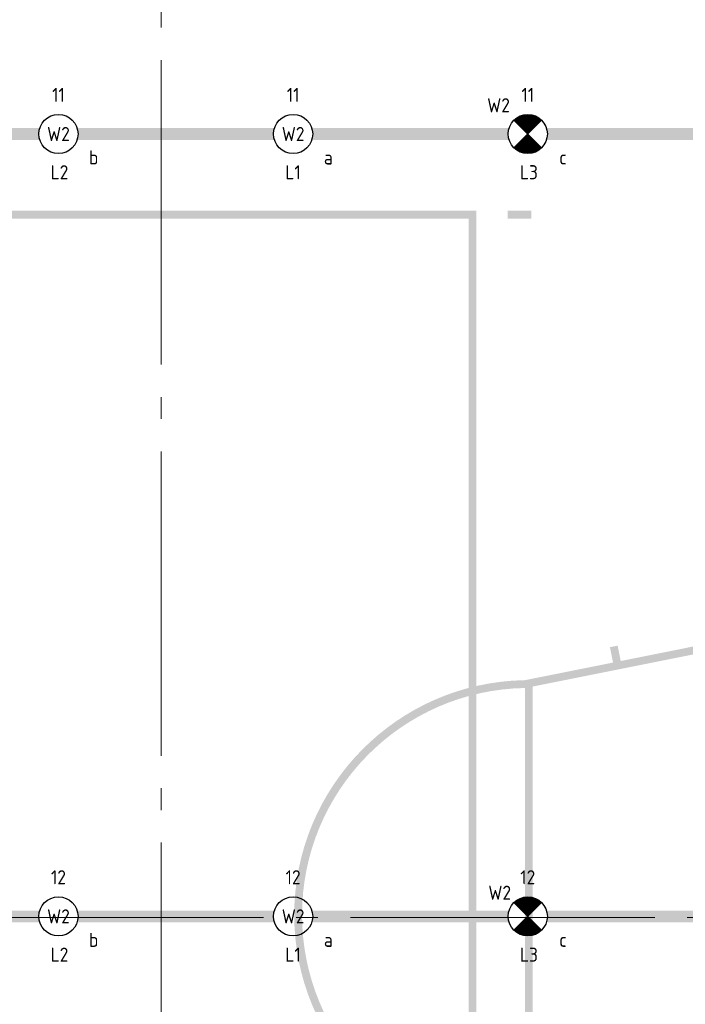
# Model space of a CAD drawing. Header units: millimetres. Extents: x -38031 to 123247, y -16330 to 129979.
# Tile 7 of 235: x -12615 to -8360, y 4885 to 11178. Entities that reach past the tile are written whole.
import ezdxf
from ezdxf.enums import TextEntityAlignment as Align

# ---------------------------------------------------------------- set-up
doc = ezdxf.new("R2010")
doc.units = ezdxf.units.MM
doc.header["$LTSCALE"] = 50
doc.linetypes.add('STYLE_11', pattern=[5, 3.88885498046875, -0.416717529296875, 0.2777862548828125, -0.4166412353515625])
for name, color, linetype in [('AL$1A---_ALGEMEEN', 8, 'Continuous'), ('AM$1A---_ARCERING', 8, 'Continuous'), ('BOUWKUNDIG', 8, 'Continuous'), ('EL6311--NV', 7, 'Continuous')]:
    doc.layers.add(name, color=color, linetype=linetype)
doc.layers.add('Armaturen levering door W-aannemer', color=3, linetype='Continuous', plot=False)
doc.layers.add('Armaturen levering door W-aannemer--NV', color=7, linetype='Continuous', plot=False)
doc.layers.add('stramien', color=1, linetype='STYLE_11', lineweight=15)
doc.styles.add('BURO-018', font='iso.shx', dxfattribs={"height": 90})

# ---------------------------------------------------------------- blocks, each defined once
blk = doc.blocks.new('1115B6LL1500')
at = {"color": 0, "linetype": 'Continuous'}
blk.add_circle((0, 0), 2.5, dxfattribs=at)
at = {"color": 0}
for points in [[(-2.5, 0.75), (-15, 0.75), (-2.5, -0.75), (-15, -0.75)], [(2.5, 0.75), (15, 0.75), (2.5, -0.75), (15, -0.75)]]:
    blk.add_solid(points, dxfattribs=at)
at = {"color": 0, "linetype": 'Continuous', "style": 'BURO-018'}
for tag, p in [('E_GKAST', (0, 8)), ('E_GROEP', (0, 5)), ('E_SGROEP', (4.5, 5)), ('E_ARMCODE', (0, 0)), ('E_SLET', (4.5, -3))]:
    blk.add_attdef(tag, text='', height=1.8, dxfattribs=at).set_placement(p, align=Align.MIDDLE)
blk = doc.blocks.new('E00018')
at = {"color": 0, "linetype": 'Continuous'}
for p, q in [((-1.767766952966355, -1.767766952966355), (1.767766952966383, 1.767766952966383)), ((1.767766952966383, -1.767766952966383), (-1.767766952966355, 1.767766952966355))]:
    blk.add_line(p, q, dxfattribs=at)
at = {"color": 0, "linetype": 'Continuous', "const_width": 2.5}
for points in [[(-0.8838834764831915, 0.8838834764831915, -0.1989123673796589), (0, 1.25, -0.1989123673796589), (0.8838834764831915, 0.8838834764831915, -1)], [(-0.8838834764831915, -0.8838834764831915, 0.1989123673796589), (0, -1.25, 0.1989123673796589), (0.8838834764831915, -0.8838834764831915, 1)]]:
    blk.add_lwpolyline(points, format="xyb", dxfattribs=at)
blk = doc.blocks.new('1115B6LL1500-NO1')
at = {"color": 0, "linetype": 'Continuous'}
blk.add_circle((0, 0), 2.5, dxfattribs=at)
at = {"color": 0}
for points in [[(-2.5, 0.75), (-15, 0.75), (-2.5, -0.75), (-15, -0.75)], [(2.5, 0.75), (15, 0.75), (2.5, -0.75), (15, -0.75)]]:
    blk.add_solid(points, dxfattribs=at)
at = {"color": 0, "zscale": 100}
blk.add_blockref('E00018', (0, 0), dxfattribs=at)
at = {"color": 0, "linetype": 'Continuous', "style": 'BURO-018'}
for tag, p in [('E_GKAST', (0, 8)), ('E_GROEP', (0, 5)), ('E_SGROEP', (4.5, 5)), ('E_ARMCODE', (0, 0)), ('E_SLET', (4.5, -3))]:
    blk.add_attdef(tag, text='', height=1.8, dxfattribs=at).set_placement(p, align=Align.MIDDLE)
blk = doc.blocks.new('Group-17')
at = {"layer": 'AM$1A---_ARCERING', "linetype": 'Continuous', "lineweight": 0}
h = blk.add_hatch(color=256, dxfattribs=at)
h.paths.add_polyline_path([(-66056, -18618.00000000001), (-84056, -18618.00000000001), (-84056, -27618.00000000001), (-66056, -27618.00000000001)])
h.paths.add_polyline_path([(-72056, -27568.00000000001), (-72056, -18668.00000000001), (-66106, -18668.00000000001), (-66106, -27568.00000000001)])
h.paths.add_polyline_path([(-75031, -18668.00000000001), (-72106, -18668.00000000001), (-72106, -27568.00000000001), (-75031, -27568.00000000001)])
h.paths.add_polyline_path([(-75081, -18668.00000000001), (-75081, -27568.00000000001), (-78006, -27568.00000000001), (-78006, -18668.00000000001)])
h.paths.add_polyline_path([(-78056, -18668.00000000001), (-78056, -27568.00000000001), (-84006, -27568.00000000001), (-84006, -18668.00000000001)])
h = blk.add_hatch(color=256, dxfattribs=at)
edge = h.paths.add_edge_path()
edge.add_line((-65746, -21618.20834780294), (-65183.09199784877, -21505.60329124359))
edge.add_line((-65183.09199784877, -21505.60329124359), (-65202.70754019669, -21407.5460095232))
edge.add_line((-65202.70754019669, -21407.5460095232), (-65153.67889933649, -21397.73823834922))
edge.add_line((-65153.67889933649, -21397.73823834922), (-65134.06335698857, -21495.79552006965))
edge.add_line((-65134.06335698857, -21495.79552006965), (-64300.57646236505, -21329.06341011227))
edge.add_line((-64300.57646236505, -21329.06341011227), (-64320.19200471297, -21231.00612839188))
edge.add_line((-64320.19200471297, -21231.00612839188), (-64271.16336385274, -21221.1983572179))
edge.add_line((-64271.16336385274, -21221.1983572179), (-64251.54782150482, -21319.25563893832))
edge.add_line((-64251.54782150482, -21319.25563893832), (-63418.0609268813, -21152.52352898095))
edge.add_line((-63418.0609268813, -21152.52352898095), (-63437.67646922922, -21054.46624726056))
edge.add_line((-63437.67646922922, -21054.46624726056), (-63045.44734234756, -20976.00407786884))
edge.add_line((-63045.44734234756, -20976.00407786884), (-63025.83179999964, -21074.06135958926))
edge.add_line((-63025.83179999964, -21074.06135958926), (-62192.34490537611, -20907.32924963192))
edge.add_line((-62192.34490537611, -20907.32924963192), (-62211.96044772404, -20809.2719679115))
edge.add_line((-62211.96044772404, -20809.2719679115), (-62162.93180686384, -20799.46419673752))
edge.add_line((-62162.93180686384, -20799.46419673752), (-62143.31626451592, -20897.52147845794))
edge.add_line((-62143.31626451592, -20897.52147845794), (-60746, -20618.00000000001))
edge.add_line((-60746, -20618.00000000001), (-60746, -20668.99060378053))
edge.add_line((-60746, -20668.99060378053), (-65696, -21659.19686810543))
edge.add_line((-65696, -21659.19686810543), (-65696, -24576.8031318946))
edge.add_line((-65696, -24576.8031318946), (-60746, -25567.0093962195))
edge.add_line((-60746, -25567.0093962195), (-60746, -25618.00000000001))
edge.add_line((-60746, -25618.00000000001), (-62143.31626451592, -25338.47852154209))
edge.add_line((-62143.31626451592, -25338.47852154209), (-62162.93180686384, -25436.53580326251))
edge.add_line((-62162.93180686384, -25436.53580326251), (-62211.96044772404, -25426.72803208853))
edge.add_line((-62211.96044772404, -25426.72803208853), (-62192.34490537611, -25328.67075036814))
edge.add_line((-62192.34490537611, -25328.67075036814), (-63025.83179999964, -25161.93864041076))
edge.add_line((-63025.83179999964, -25161.93864041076), (-63045.44734234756, -25259.99592213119))
edge.add_line((-63045.44734234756, -25259.99592213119), (-63437.67646922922, -25181.53375273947))
edge.add_line((-63437.67646922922, -25181.53375273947), (-63418.0609268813, -25083.47647101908))
edge.add_line((-63418.0609268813, -25083.47647101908), (-64251.54782150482, -24916.7443610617))
edge.add_line((-64251.54782150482, -24916.7443610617), (-64271.16336385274, -25014.80164278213))
edge.add_line((-64271.16336385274, -25014.80164278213), (-64320.19200471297, -25004.99387160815))
edge.add_line((-64320.19200471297, -25004.99387160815), (-64300.57646236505, -24906.93658988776))
edge.add_line((-64300.57646236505, -24906.93658988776), (-65134.06335698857, -24740.20447993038))
edge.add_line((-65134.06335698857, -24740.20447993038), (-65153.67889933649, -24838.26176165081))
edge.add_line((-65153.67889933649, -24838.26176165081), (-65202.70754019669, -24828.45399047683))
edge.add_line((-65202.70754019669, -24828.45399047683), (-65183.09199784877, -24730.39670875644))
edge.add_line((-65183.09199784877, -24730.39670875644), (-65746, -24617.79165219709))
edge.add_arc((-65720.99999999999, -23118.00000000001), 1500.000000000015, 180, 269.0450261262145, ccw=False)
edge.add_arc((-65720.99999999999, -23118.00000000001), 1500.000000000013, 90.95497387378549, 180, ccw=False)
edge.add_line((-65746, -21618.20834780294), (-65746, -21618.00000000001))
edge = h.paths.add_edge_path()
edge.add_arc((-65721, -23118.00000000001), 1450.000000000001, 90.9879072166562, 180.0000000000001)
edge.add_arc((-65721, -23118.00000000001), 1450, 180, 269.0120927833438)
edge.add_line((-65746, -24567.78446673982), (-65746, -21668.21553326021))
at = {"layer": 'AL$1A---_ALGEMEEN', "color": 0}
blk.add_solid([(-65706, -18668.00000000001), (-65856, -18668.00000000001), (-65706, -18618.00000000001), (-65856, -18618.00000000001)], dxfattribs=at)
blk = doc.blocks.new('Group-57')
at = {"layer": 'AM$1A---_ARCERING', "linetype": 'Continuous', "lineweight": 0}
h = blk.add_hatch(color=256, dxfattribs=at)
h.paths.add_polyline_path([(-66056, -18618.00000000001), (-84056, -18618.00000000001), (-84056, -27618.00000000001), (-66056, -27618.00000000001)])
h.paths.add_polyline_path([(-72056, -27568.00000000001), (-72056, -18668.00000000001), (-66106, -18668.00000000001), (-66106, -27568.00000000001)])
h.paths.add_polyline_path([(-75031, -18668.00000000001), (-72106, -18668.00000000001), (-72106, -27568.00000000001), (-75031, -27568.00000000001)])
h.paths.add_polyline_path([(-75081, -18668.00000000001), (-75081, -27568.00000000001), (-78006, -27568.00000000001), (-78006, -18668.00000000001)])
h.paths.add_polyline_path([(-78056, -18668.00000000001), (-78056, -27568.00000000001), (-84006, -27568.00000000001), (-84006, -18668.00000000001)])
h = blk.add_hatch(color=256, dxfattribs=at)
edge = h.paths.add_edge_path()
edge.add_line((-65746, -21618.20834780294), (-65183.09199784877, -21505.60329124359))
edge.add_line((-65183.09199784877, -21505.60329124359), (-65202.70754019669, -21407.5460095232))
edge.add_line((-65202.70754019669, -21407.5460095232), (-65153.67889933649, -21397.73823834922))
edge.add_line((-65153.67889933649, -21397.73823834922), (-65134.06335698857, -21495.79552006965))
edge.add_line((-65134.06335698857, -21495.79552006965), (-64300.57646236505, -21329.06341011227))
edge.add_line((-64300.57646236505, -21329.06341011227), (-64320.19200471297, -21231.00612839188))
edge.add_line((-64320.19200471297, -21231.00612839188), (-64271.16336385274, -21221.1983572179))
edge.add_line((-64271.16336385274, -21221.1983572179), (-64251.54782150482, -21319.25563893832))
edge.add_line((-64251.54782150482, -21319.25563893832), (-63418.0609268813, -21152.52352898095))
edge.add_line((-63418.0609268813, -21152.52352898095), (-63437.67646922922, -21054.46624726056))
edge.add_line((-63437.67646922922, -21054.46624726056), (-63045.44734234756, -20976.00407786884))
edge.add_line((-63045.44734234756, -20976.00407786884), (-63025.83179999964, -21074.06135958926))
edge.add_line((-63025.83179999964, -21074.06135958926), (-62192.34490537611, -20907.32924963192))
edge.add_line((-62192.34490537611, -20907.32924963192), (-62211.96044772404, -20809.2719679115))
edge.add_line((-62211.96044772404, -20809.2719679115), (-62162.93180686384, -20799.46419673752))
edge.add_line((-62162.93180686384, -20799.46419673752), (-62143.31626451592, -20897.52147845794))
edge.add_line((-62143.31626451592, -20897.52147845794), (-60746, -20618.00000000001))
edge.add_line((-60746, -20618.00000000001), (-60746, -20668.99060378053))
edge.add_line((-60746, -20668.99060378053), (-65696, -21659.19686810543))
edge.add_line((-65696, -21659.19686810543), (-65696, -24576.8031318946))
edge.add_line((-65696, -24576.8031318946), (-60746, -25567.0093962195))
edge.add_line((-60746, -25567.0093962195), (-60746, -25618.00000000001))
edge.add_line((-60746, -25618.00000000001), (-62143.31626451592, -25338.47852154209))
edge.add_line((-62143.31626451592, -25338.47852154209), (-62162.93180686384, -25436.53580326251))
edge.add_line((-62162.93180686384, -25436.53580326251), (-62211.96044772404, -25426.72803208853))
edge.add_line((-62211.96044772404, -25426.72803208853), (-62192.34490537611, -25328.67075036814))
edge.add_line((-62192.34490537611, -25328.67075036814), (-63025.83179999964, -25161.93864041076))
edge.add_line((-63025.83179999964, -25161.93864041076), (-63045.44734234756, -25259.99592213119))
edge.add_line((-63045.44734234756, -25259.99592213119), (-63437.67646922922, -25181.53375273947))
edge.add_line((-63437.67646922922, -25181.53375273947), (-63418.0609268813, -25083.47647101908))
edge.add_line((-63418.0609268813, -25083.47647101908), (-64251.54782150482, -24916.7443610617))
edge.add_line((-64251.54782150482, -24916.7443610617), (-64271.16336385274, -25014.80164278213))
edge.add_line((-64271.16336385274, -25014.80164278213), (-64320.19200471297, -25004.99387160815))
edge.add_line((-64320.19200471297, -25004.99387160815), (-64300.57646236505, -24906.93658988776))
edge.add_line((-64300.57646236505, -24906.93658988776), (-65134.06335698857, -24740.20447993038))
edge.add_line((-65134.06335698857, -24740.20447993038), (-65153.67889933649, -24838.26176165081))
edge.add_line((-65153.67889933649, -24838.26176165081), (-65202.70754019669, -24828.45399047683))
edge.add_line((-65202.70754019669, -24828.45399047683), (-65183.09199784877, -24730.39670875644))
edge.add_line((-65183.09199784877, -24730.39670875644), (-65746, -24617.79165219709))
edge.add_arc((-65720.99999999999, -23118.00000000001), 1500.000000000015, 180, 269.0450261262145, ccw=False)
edge.add_arc((-65720.99999999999, -23118.00000000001), 1500.000000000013, 90.95497387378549, 180, ccw=False)
edge.add_line((-65746, -21618.20834780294), (-65746, -21618.00000000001))
edge = h.paths.add_edge_path()
edge.add_arc((-65721, -23118.00000000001), 1450.000000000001, 90.9879072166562, 180.0000000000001)
edge.add_arc((-65721, -23118.00000000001), 1450, 180, 269.0120927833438)
edge.add_line((-65746, -24567.78446673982), (-65746, -21668.21553326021))
at = {"layer": 'AL$1A---_ALGEMEEN', "color": 0}
blk.add_solid([(-65706, -18668.00000000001), (-65856, -18668.00000000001), (-65706, -18618.00000000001), (-65856, -18618.00000000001)], dxfattribs=at)
blk = doc.blocks.new('200254 W 210 11-06-2007')
at = {"layer": 'stramien', "ltscale": 10}
for p, q in [((-47909.03075223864, -41013.55463656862), (-47909.03075223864, -10692.55463656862)), ((-74199.03075223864, -19547.55463656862), (-38499.03075223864, -19547.55463656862))]:
    blk.add_line(p, q, dxfattribs=at)
at = {"layer": 'AL$1A---_ALGEMEEN'}
for name in ['Group-17', 'Group-57']:
    blk.add_blockref(name, (20161.96924776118, 3587.445363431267), dxfattribs=at)

msp = doc.modelspace()

# ---------------------------------------------------------------- block references
at = {"layer": 'BOUWKUNDIG'}
msp.add_blockref('200254 W 210 11-06-2007', (36199.03075223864, 24987.56249990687), dxfattribs=at)

# ---------------------------------------------------------------- next in the draw order: linework, layer by layer
at = {"layer": 'Armaturen levering door W-aannemer--NV', "const_width": 10}
for points in [[(-10116.93006195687, 10447.15349717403), (-10116.93006195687, 10447.15349717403)], [(-8616.930061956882, 10447.1536283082), (-8616.930061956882, 10447.1536283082)]]:
    msp.add_lwpolyline(points, close=True, dxfattribs=at)
at = {"layer": 'EL6311--NV', "const_width": 10}
for points in [[(-10116.93006195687, 5447.153497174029), (-10116.93006195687, 5447.153497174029)], [(-8616.930061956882, 5447.153628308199), (-8616.930061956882, 5447.153628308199)]]:
    msp.add_lwpolyline(points, close=True, dxfattribs=at)

# ---------------------------------------------------------------- next in the draw order: block references
at = {"layer": 'Armaturen levering door W-aannemer'}
ref = msp.add_blockref('1115B6LL1500', (-12366.93006195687, 10447.15330047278), dxfattribs=dict(at, xscale=50.00000000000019, yscale=50, zscale=50, rotation=180.0000050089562))
ref.add_attrib('E_ARMCODE', 'W2', dxfattribs={"layer": '0', "color": 1, "linetype": 'Continuous', "height": 90, "style": 'BURO-018'}).set_placement((-12366.93006195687, 10447.15330047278), align=Align.MIDDLE)
ref.add_attrib('E_SLET', 'b', dxfattribs={"layer": '0', "color": 1, "linetype": 'Continuous', "height": 90, "style": 'BURO-018'}).set_placement((-12141.93006195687, 10297.15330047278), align=Align.MIDDLE)
ref.add_attrib('E_GROEP', '11', dxfattribs={"layer": '0', "color": 1, "linetype": 'Continuous', "height": 90, "style": 'BURO-018'}).set_placement((-12366.93006195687, 10697.15330047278), align=Align.MIDDLE)
ref = msp.add_blockref('1115B6LL1500', (-10866.93006195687, 10447.15343160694), dxfattribs=dict(at, xscale=50.00000000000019, yscale=50, zscale=50, rotation=180.0000050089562))
ref.add_attrib('E_ARMCODE', 'W2', dxfattribs={"layer": '0', "color": 1, "linetype": 'Continuous', "height": 90, "style": 'BURO-018'}).set_placement((-10866.93006195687, 10447.15343160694), align=Align.MIDDLE)
ref.add_attrib('E_SLET', 'a', dxfattribs={"layer": '0', "color": 1, "linetype": 'Continuous', "height": 90, "style": 'BURO-018'}).set_placement((-10641.93006195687, 10297.15343160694), align=Align.MIDDLE)
ref.add_attrib('E_GROEP', '11', dxfattribs={"layer": '0', "color": 1, "linetype": 'Continuous', "height": 90, "style": 'BURO-018'}).set_placement((-10866.93006195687, 10697.15343160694), align=Align.MIDDLE)
ref = msp.add_blockref('1115B6LL1500', (-7866.930061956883, 10447.15369387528), dxfattribs=dict(at, xscale=50.00000000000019, yscale=50, zscale=50, rotation=180.0000050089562))
ref.add_attrib('E_ARMCODE', 'W2', dxfattribs={"layer": '0', "color": 1, "linetype": 'Continuous', "height": 90, "style": 'BURO-018'}).set_placement((-7866.930061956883, 10447.15369387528), align=Align.MIDDLE)
ref.add_attrib('E_SLET', 'b', dxfattribs={"layer": '0', "color": 1, "linetype": 'Continuous', "height": 90, "style": 'BURO-018'}).set_placement((-7641.930061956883, 10297.15369387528), align=Align.MIDDLE)
ref.add_attrib('E_GROEP', '11', dxfattribs={"layer": '0', "color": 1, "linetype": 'Continuous', "height": 90, "style": 'BURO-018'}).set_placement((-7866.930061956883, 10697.15369387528), align=Align.MIDDLE)
ref = msp.add_blockref('1115B6LL1500', (-12366.93006195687, 5447.153300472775), dxfattribs=dict(at, xscale=50.00000000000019, yscale=50, zscale=50, rotation=180.0000050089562))
ref.add_attrib('E_ARMCODE', 'W2', dxfattribs={"layer": '0', "color": 1, "linetype": 'Continuous', "height": 90, "style": 'BURO-018'}).set_placement((-12366.93006195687, 5447.153300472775), align=Align.MIDDLE)
ref.add_attrib('E_SLET', 'b', dxfattribs={"layer": '0', "color": 1, "linetype": 'Continuous', "height": 90, "style": 'BURO-018'}).set_placement((-12141.93006195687, 5297.153300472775), align=Align.MIDDLE)
ref.add_attrib('E_GROEP', '12', dxfattribs={"layer": '0', "color": 1, "linetype": 'Continuous', "height": 90, "style": 'BURO-018'}).set_placement((-12366.93006195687, 5697.153300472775), align=Align.MIDDLE)
ref = msp.add_blockref('1115B6LL1500', (-10866.93006195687, 5447.153431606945), dxfattribs=dict(at, xscale=50.00000000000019, yscale=50, zscale=50, rotation=180.0000050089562))
ref.add_attrib('E_ARMCODE', 'W2', dxfattribs={"layer": '0', "color": 1, "linetype": 'Continuous', "height": 90, "style": 'BURO-018'}).set_placement((-10866.93006195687, 5447.153431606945), align=Align.MIDDLE)
ref.add_attrib('E_SLET', 'a', dxfattribs={"layer": '0', "color": 1, "linetype": 'Continuous', "height": 90, "style": 'BURO-018'}).set_placement((-10641.93006195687, 5297.153431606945), align=Align.MIDDLE)
ref.add_attrib('E_GROEP', '12', dxfattribs={"layer": '0', "color": 1, "linetype": 'Continuous', "height": 90, "style": 'BURO-018'}).set_placement((-10866.93006195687, 5697.153431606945), align=Align.MIDDLE)
ref = msp.add_blockref('1115B6LL1500', (-7866.930061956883, 5447.153693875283), dxfattribs=dict(at, xscale=50.00000000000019, yscale=50, zscale=50, rotation=180.0000050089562))
ref.add_attrib('E_ARMCODE', 'W2', dxfattribs={"layer": '0', "color": 1, "linetype": 'Continuous', "height": 90, "style": 'BURO-018'}).set_placement((-7866.930061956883, 5447.153693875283), align=Align.MIDDLE)
ref.add_attrib('E_SLET', 'b', dxfattribs={"layer": '0', "color": 1, "linetype": 'Continuous', "height": 90, "style": 'BURO-018'}).set_placement((-7641.930061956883, 5297.153693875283), align=Align.MIDDLE)
ref.add_attrib('E_GROEP', '12', dxfattribs={"layer": '0', "color": 1, "linetype": 'Continuous', "height": 90, "style": 'BURO-018'}).set_placement((-7866.930061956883, 5697.153693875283), align=Align.MIDDLE)
at = {"layer": 'Armaturen levering door W-aannemer--NV'}
ref = msp.add_blockref('1115B6LL1500-NO1', (-9366.930061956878, 10447.15356274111), dxfattribs=dict(at, xscale=50.00000000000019, yscale=50, zscale=50, rotation=180.0000050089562))
ref.add_attrib('E_ARMCODE', 'W2', dxfattribs={"layer": '0', "color": 1, "linetype": 'Continuous', "height": 90, "style": 'BURO-018'}).set_placement((-9553.947795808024, 10630.6897069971), align=Align.MIDDLE)
ref.add_attrib('E_SLET', 'c', dxfattribs={"layer": '0', "color": 1, "linetype": 'Continuous', "height": 90, "style": 'BURO-018'}).set_placement((-9141.930061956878, 10297.15356274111), align=Align.MIDDLE)
ref.add_attrib('E_GROEP', '11', dxfattribs={"layer": '0', "color": 1, "linetype": 'Continuous', "height": 90, "style": 'BURO-018'}).set_placement((-9366.930061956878, 10697.15356274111), align=Align.MIDDLE)
at = {"layer": 'EL6311--NV'}
ref = msp.add_blockref('1115B6LL1500-NO1', (-9366.930061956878, 5447.153562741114), dxfattribs=dict(at, xscale=50.00000000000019, yscale=50, zscale=50, rotation=180.0000050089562))
ref.add_attrib('E_ARMCODE', 'W2', dxfattribs={"layer": '0', "color": 1, "linetype": 'Continuous', "height": 90, "style": 'BURO-018'}).set_placement((-9546.373600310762, 5598.339576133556), align=Align.MIDDLE)
ref.add_attrib('E_SLET', 'c', dxfattribs={"layer": '0', "color": 1, "linetype": 'Continuous', "height": 90, "style": 'BURO-018'}).set_placement((-9141.930061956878, 5297.153562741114), align=Align.MIDDLE)
ref.add_attrib('E_GROEP', '12', dxfattribs={"layer": '0', "color": 1, "linetype": 'Continuous', "height": 90, "style": 'BURO-018'}).set_placement((-9366.930061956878, 5697.153562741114), align=Align.MIDDLE)

# ---------------------------------------------------------------- next in the draw order: texts
at = {"layer": 'Armaturen levering door W-aannemer', "style": 'BURO-018'}
for s, p in [('L2', (-12417.1357908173, 10157.62839810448)), ('L1', (-10917.1357908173, 10157.62852923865)), ('L2', (-12417.1357908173, 5157.628398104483)), ('L1', (-10917.1357908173, 5157.628529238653))]:
    msp.add_text(s, height=90, dxfattribs=at).set_placement(p)
at = {"layer": 'Armaturen levering door W-aannemer--NV', "style": 'BURO-018'}
msp.add_text('L3', height=90, dxfattribs=at).set_placement((-9417.135790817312, 10157.62866037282))
at = {"layer": 'EL6311--NV', "style": 'BURO-018'}
msp.add_text('L3', height=90, dxfattribs=at).set_placement((-9417.135790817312, 5157.628660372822))

doc.saveas('drawing.dxf')
